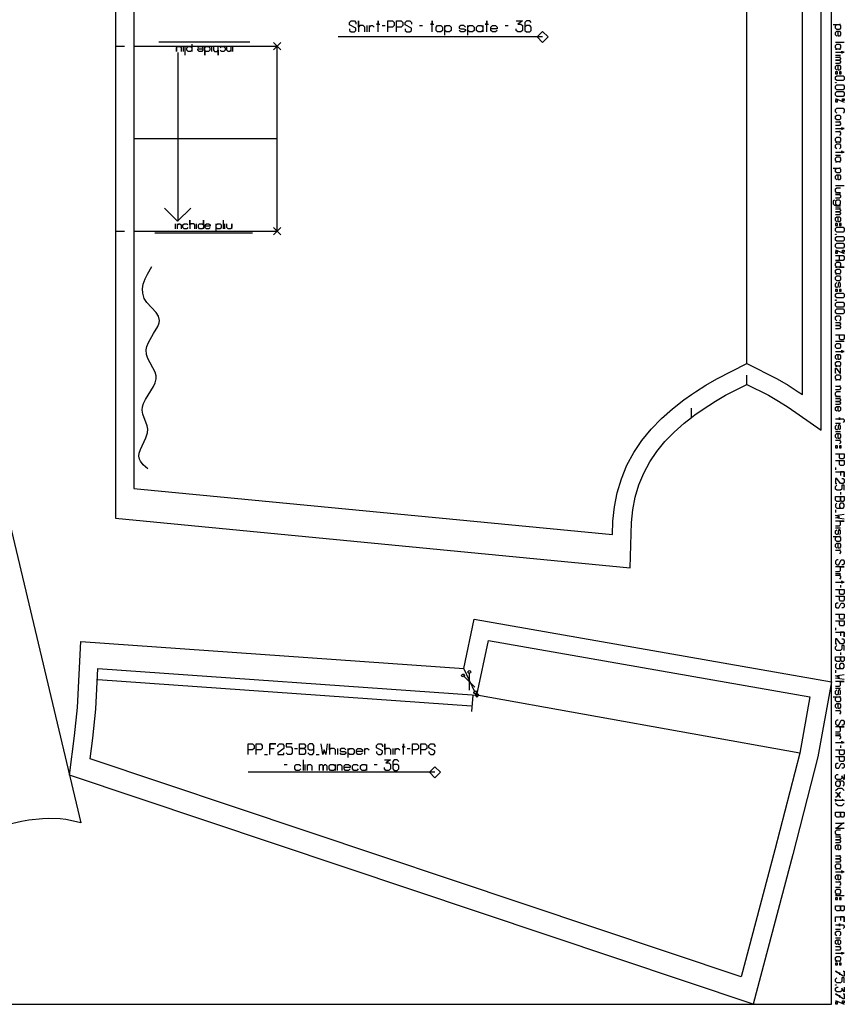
# Model space of a CAD drawing. Extents: x 0 to 2405, y 0 to 1310.
# Tile 7 of 8: x 1960 to 2405, y 0 to 532. Entities that reach past the tile are written whole.
import ezdxf

# ---------------------------------------------------------------- set-up
doc = ezdxf.new("R2010")
doc.units = 0

msp = doc.modelspace()

# ---------------------------------------------------------------- linework, layer by layer
for p, q in [((2147.633, 525.69), (2147.633, 529.118)), ((2155.775, 529.118), (2157.49, 529.118)), ((2175.918, 529.118), (2177.633, 529.118)), ((2222.204, 529.118), (2223.918, 529.118)), ((2011.647, 517.976), (2016.647, 517.976)), ((2084.343, 520.164), (2035.19, 520.164)), ((2405.481, 520.066), (2400.814, 520.066)), ((2045.296, 514.612), (2045.296, 423.412)), ((2400.814, 513.066), (2403.481, 513.066)), ((2400.814, 489.8), (2405.481, 487.8)), ((2400.814, 459.133), (2403.481, 459.133)), ((2405.481, 442.466), (2400.814, 442.466)), ((2400.814, 431.133), (2403.481, 431.133)), ((2011.647, 417.977), (2016.647, 417.977)), ((2032.994, 417.013), (2085.694, 417.013)), ((2400.814, 407.866), (2405.481, 405.866)), ((2405.481, 358.266), (2400.814, 358.266)), ((2352.905, 335.183), (2352.905, 340.183)), ((2322.92, 317.29), (2322.915, 322.291)), ((2400.814, 314.266), (2403.481, 314.266)), ((2400.814, 309.599), (2403.481, 309.599)), ((2400.814, 290.266), (2400.814, 288.933)), ((2403.481, 276.933), (2403.481, 275.599)), ((2400.814, 267.266), (2400.814, 265.933)), ((2400.814, 257.599), (2403.481, 257.599)), ((2400.814, 232.933), (2403.481, 232.933)), ((2403.481, 226.599), (2403.481, 225.266)), ((2400.814, 203.599), (2400.814, 202.266)), ((2403.481, 190.266), (2403.481, 188.933)), ((2400.814, 180.599), (2400.814, 179.266)), ((2400.814, 170.933), (2403.481, 170.933)), ((2400.814, 146.266), (2403.481, 146.266)), ((2403.481, 139.933), (2403.481, 138.599)), ((2092.217, 135.086), (2093.832, 135.086)), ((2108.372, 138.317), (2109.988, 138.317)), ((2120.085, 135.086), (2121.7, 135.086)), ((2131.797, 135.086), (2131.797, 138.317)), ((2161.684, 135.086), (2161.684, 138.317)), ((2169.358, 138.317), (2170.973, 138.317)), ((2102.92, 129.702), (2104.535, 129.702)), ((2113.017, 132.125), (2113.017, 126.471)), ((2114.228, 126.471), (2114.228, 129.702)), ((2151.385, 129.702), (2153.001, 129.702)), ((2400.814, 63.266), (2403.481, 63.266)), ((2405.481, 58.599), (2400.814, 58.599)), ((2400.814, 40.599), (2403.481, 40.599)), ((2400.814, 35.933), (2403.481, 35.933)), ((2400.814, 2), (2405.481, 0))]:
    msp.add_line(p, q)
for points in [[(7, 0), (2398.481, 0), (2398.481, 1310), (7, 1310), (7, 0)], [(2185.775, 525.69), (2184.918, 526.547), (2184.918, 528.261), (2185.775, 529.118), (2187.49, 529.118), (2188.347, 528.261), (2188.347, 526.547), (2187.49, 525.69), (2185.775, 525.69)], [(2207.633, 525.69), (2206.775, 526.547), (2206.775, 528.261), (2207.633, 529.118), (2209.347, 529.118), (2210.204, 528.261), (2210.204, 529.118), (2210.204, 525.69), (2210.204, 526.547), (2209.347, 525.69), (2207.633, 525.69)], [(2400.814, 518.4), (2401.481, 519.066), (2402.814, 519.066), (2403.481, 518.4), (2403.481, 517.066), (2402.814, 516.4), (2403.481, 516.4), (2400.814, 516.4), (2401.481, 516.4), (2400.814, 517.066), (2400.814, 518.4)], [(2400.814, 504.066), (2400.814, 503.066), (2401.814, 503.066), (2401.814, 504.066), (2400.814, 504.066)], [(2400.814, 501.4), (2401.481, 502.066), (2404.814, 502.066), (2405.481, 501.4), (2405.481, 500.066), (2404.814, 499.4), (2401.481, 499.4), (2400.814, 500.066), (2400.814, 501.4)], [(2402.814, 504.066), (2402.814, 503.066), (2403.814, 503.066), (2403.814, 504.066), (2402.814, 504.066)], [(2400.814, 498.4), (2401.147, 498.4), (2401.147, 498.133), (2400.814, 498.133), (2400.814, 498.4)], [(2400.814, 496.466), (2401.481, 497.133), (2404.814, 497.133), (2405.481, 496.466), (2405.481, 495.133), (2404.814, 494.466), (2401.481, 494.466), (2400.814, 495.133), (2400.814, 496.466)], [(2400.814, 492.8), (2401.481, 493.466), (2404.814, 493.466), (2405.481, 492.8), (2405.481, 491.466), (2404.814, 490.8), (2401.481, 490.8), (2400.814, 491.466), (2400.814, 492.8)], [(2401.814, 489), (2400.814, 489), (2400.814, 488), (2401.814, 488), (2401.814, 489)], [(2404.481, 488.599), (2404.481, 489.599), (2405.481, 489.599), (2405.481, 488.599), (2404.481, 488.599)], [(2400.814, 480.133), (2401.481, 480.8), (2402.814, 480.8), (2403.481, 480.133), (2403.481, 478.8), (2402.814, 478.133), (2401.481, 478.133), (2400.814, 478.8), (2400.814, 480.133)], [(2400.814, 468.133), (2401.481, 468.8), (2402.814, 468.8), (2403.481, 468.133), (2403.481, 466.8), (2402.814, 466.133), (2403.481, 466.133), (2400.814, 466.133), (2401.481, 466.133), (2400.814, 466.8), (2400.814, 468.133)], [(2400.814, 457.466), (2401.481, 458.133), (2402.814, 458.133), (2403.481, 457.466), (2403.481, 456.133), (2402.814, 455.466), (2403.481, 455.466), (2400.814, 455.466), (2401.481, 455.466), (2400.814, 456.133), (2400.814, 457.466)], [(2400.814, 422.133), (2400.814, 421.133), (2401.814, 421.133), (2401.814, 422.133), (2400.814, 422.133)], [(2402.814, 422.133), (2402.814, 421.133), (2403.814, 421.133), (2403.814, 422.133), (2402.814, 422.133)], [(2400.814, 419.466), (2401.481, 420.133), (2404.814, 420.133), (2405.481, 419.466), (2405.481, 418.133), (2404.814, 417.466), (2401.481, 417.466), (2400.814, 418.133), (2400.814, 419.466)], [(2400.814, 416.466), (2401.147, 416.466), (2401.147, 416.2), (2400.814, 416.2), (2400.814, 416.466)], [(2400.814, 414.533), (2401.481, 415.2), (2404.814, 415.2), (2405.481, 414.533), (2405.481, 413.2), (2404.814, 412.533), (2401.481, 412.533), (2400.814, 413.2), (2400.814, 414.533)], [(2400.814, 410.866), (2401.481, 411.533), (2404.814, 411.533), (2405.481, 410.866), (2405.481, 409.533), (2404.814, 408.866), (2401.481, 408.866), (2400.814, 409.533), (2400.814, 410.866)], [(2401.814, 407.066), (2400.814, 407.066), (2400.814, 406.066), (2401.814, 406.066), (2401.814, 407.066)], [(2404.481, 406.666), (2404.481, 407.666), (2405.481, 407.666), (2405.481, 406.666), (2404.481, 406.666)], [(2400.814, 400.533), (2401.481, 401.2), (2402.814, 401.2), (2403.481, 400.533), (2403.481, 399.2), (2402.814, 398.533), (2405.481, 398.533), (2400.814, 398.533), (2401.481, 398.533), (2400.814, 399.2), (2400.814, 400.533)], [(2400.814, 396.866), (2401.481, 397.533), (2402.814, 397.533), (2403.481, 396.866), (2403.481, 395.533), (2402.814, 394.866), (2403.481, 394.866), (2400.814, 394.866), (2401.481, 394.866), (2400.814, 395.533), (2400.814, 396.866)], [(2400.814, 393.2), (2401.481, 393.866), (2402.814, 393.866), (2403.481, 393.2), (2403.481, 391.866), (2402.814, 391.2), (2401.481, 391.2), (2400.814, 391.866), (2400.814, 393.2)], [(2400.814, 386.533), (2400.814, 385.533), (2401.814, 385.533), (2401.814, 386.533), (2400.814, 386.533)], [(2400.814, 383.866), (2401.481, 384.533), (2404.814, 384.533), (2405.481, 383.866), (2405.481, 382.533), (2404.814, 381.866), (2401.481, 381.866), (2400.814, 382.533), (2400.814, 383.866)], [(2402.814, 386.533), (2402.814, 385.533), (2403.814, 385.533), (2403.814, 386.533), (2402.814, 386.533)], [(2400.814, 380.866), (2401.147, 380.866), (2401.147, 380.599), (2400.814, 380.599), (2400.814, 380.866)], [(2400.814, 378.933), (2401.481, 379.599), (2404.814, 379.599), (2405.481, 378.933), (2405.481, 377.599), (2404.814, 376.933), (2401.481, 376.933), (2400.814, 377.599), (2400.814, 378.933)], [(2400.814, 375.266), (2401.481, 375.933), (2404.814, 375.933), (2405.481, 375.266), (2405.481, 373.933), (2404.814, 373.266), (2401.481, 373.266), (2400.814, 373.933), (2400.814, 375.266)], [(2400.814, 356.599), (2401.481, 357.266), (2402.814, 357.266), (2403.481, 356.599), (2403.481, 355.266), (2402.814, 354.599), (2401.481, 354.599), (2400.814, 355.266), (2400.814, 356.599)], [(2400.814, 346.933), (2401.481, 347.599), (2402.814, 347.599), (2403.481, 346.933), (2403.481, 345.599), (2402.814, 344.933), (2403.481, 344.933), (2400.814, 344.933), (2401.481, 344.933), (2400.814, 345.599), (2400.814, 346.933)], [(2400.814, 339.599), (2401.481, 340.266), (2402.814, 340.266), (2403.481, 339.599), (2403.481, 338.266), (2402.814, 337.599), (2403.481, 337.599), (2400.814, 337.599), (2401.481, 337.599), (2400.814, 338.266), (2400.814, 339.599)], [(2400.814, 301.933), (2400.814, 300.933), (2401.814, 300.933), (2401.814, 301.933), (2400.814, 301.933)], [(2402.814, 301.933), (2402.814, 300.933), (2403.814, 300.933), (2403.814, 301.933), (2402.814, 301.933)], [(2400.814, 274.599), (2405.481, 274.599), (2405.481, 272.599), (2404.814, 271.933), (2404.147, 271.933), (2403.481, 272.599), (2403.481, 274.599), (2403.481, 272.599), (2402.814, 271.933), (2401.481, 271.933), (2400.814, 272.599), (2400.814, 274.599)], [(1986.87, 123.797), (1989.545, 145.122), (1991.125, 160.382), (1992.965, 196.165), (2199.84, 181.604), (2205.492, 208.288), (2398.481, 174.258), (2391.168, 133.724), (2377.718, 81.01), (2356.191, 0), (1986.87, 123.797)], [(2400.814, 187.933), (2405.481, 187.933), (2405.481, 185.933), (2404.814, 185.266), (2404.147, 185.266), (2403.481, 185.933), (2403.481, 187.933), (2403.481, 185.933), (2402.814, 185.266), (2401.481, 185.266), (2400.814, 185.933), (2400.814, 187.933)], [(2111.199, 135.086), (2111.199, 140.74), (2113.623, 140.74), (2114.43, 139.933), (2114.43, 139.125), (2113.623, 138.317), (2111.199, 138.317), (2113.623, 138.317), (2114.43, 137.509), (2114.43, 135.894), (2113.623, 135.086), (2111.199, 135.086)], [(2127.96, 126.471), (2127.152, 127.278), (2127.152, 128.894), (2127.96, 129.702), (2129.576, 129.702), (2130.384, 128.894), (2130.384, 129.702), (2130.384, 126.471), (2130.384, 127.278), (2129.576, 126.471), (2127.96, 126.471)], [(2144.923, 126.471), (2144.115, 127.278), (2144.115, 128.894), (2144.923, 129.702), (2146.539, 129.702), (2147.346, 128.894), (2147.346, 129.702), (2147.346, 126.471), (2147.346, 127.278), (2146.539, 126.471), (2144.923, 126.471)], [(2400.814, 103.933), (2405.481, 103.933), (2405.481, 101.933), (2404.814, 101.266), (2404.147, 101.266), (2403.481, 101.933), (2403.481, 103.933), (2403.481, 101.933), (2402.814, 101.266), (2401.481, 101.266), (2400.814, 101.933), (2400.814, 103.933)], [(2400.814, 75.266), (2401.481, 75.933), (2402.814, 75.933), (2403.481, 75.266), (2403.481, 73.933), (2402.814, 73.266), (2403.481, 73.266), (2400.814, 73.266), (2401.481, 73.266), (2400.814, 73.933), (2400.814, 75.266)], [(2400.814, 61.599), (2401.481, 62.266), (2402.814, 62.266), (2403.481, 61.599), (2403.481, 60.266), (2402.814, 59.599), (2403.481, 59.599), (2400.814, 59.599), (2401.481, 59.599), (2400.814, 60.266), (2400.814, 61.599)], [(2400.814, 57.599), (2400.814, 56.599), (2401.814, 56.599), (2401.814, 57.599), (2400.814, 57.599)], [(2400.814, 53.266), (2405.481, 53.266), (2405.481, 51.266), (2404.814, 50.599), (2404.147, 50.599), (2403.481, 51.266), (2403.481, 53.266), (2403.481, 51.266), (2402.814, 50.599), (2401.481, 50.599), (2400.814, 51.266), (2400.814, 53.266)], [(2402.814, 57.599), (2402.814, 56.599), (2403.814, 56.599), (2403.814, 57.599), (2402.814, 57.599)], [(2400.814, 25.266), (2401.481, 25.933), (2402.814, 25.933), (2403.481, 25.266), (2403.481, 23.933), (2402.814, 23.266), (2403.481, 23.266), (2400.814, 23.266), (2401.481, 23.266), (2400.814, 23.933), (2400.814, 25.266)], [(2400.814, 22.266), (2400.814, 21.266), (2401.814, 21.266), (2401.814, 22.266), (2400.814, 22.266)], [(2402.814, 22.266), (2402.814, 21.266), (2403.814, 21.266), (2403.814, 22.266), (2402.814, 22.266)], [(2400.814, 10.599), (2401.147, 10.599), (2401.147, 10.333), (2400.814, 10.333), (2400.814, 10.599)], [(2401.814, 1.2), (2400.814, 1.2), (2400.814, 0.2), (2401.814, 0.2), (2401.814, 1.2)], [(2404.481, 0.8), (2404.481, 1.8), (2405.481, 1.8), (2405.481, 0.8), (2404.481, 0.8)]]:
    msp.add_lwpolyline(points, close=True)
for points in [[(2011.647, 727.976), (2011.647, 517.976), (2011.647, 417.977), (2011.646, 262.842), (2289.859, 235.952), (2290.475, 260.516), (2291.213, 267.415), (2292.561, 274.223), (2294.527, 280.866), (2297.104, 287.17), (2300.344, 293.221), (2304.16, 298.903), (2308.52, 304.214), (2313.59, 309.414), (2319.002, 314.224), (2322.92, 317.29), (2324.715, 318.695), (2328.616, 321.414), (2335.85, 326.115), (2341.354, 329.311), (2352.905, 335.183), (2364.446, 329.317), (2369.936, 326.131), (2375.126, 322.854), (2392.906, 310.487), (2392.906, 310.487), (2392.904, 727.976)], [(2138.204, 527.404), (2138.204, 526.547), (2139.061, 525.69), (2140.775, 525.69), (2141.633, 526.547), (2141.633, 527.833), (2138.204, 529.547), (2138.204, 530.833), (2139.061, 531.69), (2140.775, 531.69), (2141.633, 530.833), (2141.633, 529.975)], [(2146.347, 525.69), (2146.347, 528.261), (2145.49, 529.118), (2143.775, 529.118), (2142.918, 528.261), (2142.918, 531.69), (2142.918, 525.69)], [(2148.918, 525.69), (2148.918, 529.118), (2148.918, 528.261), (2149.775, 529.118), (2150.633, 529.118), (2151.49, 528.261)], [(2153.633, 525.69), (2153.633, 531.69), (2153.633, 529.975), (2152.775, 529.975), (2154.49, 529.975)], [(2158.775, 525.69), (2158.775, 531.69), (2161.347, 531.69), (2162.204, 530.833), (2162.204, 529.118), (2161.347, 528.261), (2158.775, 528.261)], [(2163.49, 525.69), (2163.49, 531.69), (2166.061, 531.69), (2166.918, 530.833), (2166.918, 529.118), (2166.061, 528.261), (2163.49, 528.261)], [(2168.204, 527.404), (2168.204, 526.547), (2169.061, 525.69), (2170.775, 525.69), (2171.633, 526.547), (2171.633, 527.833), (2168.204, 529.547), (2168.204, 530.833), (2169.061, 531.69), (2170.775, 531.69), (2171.633, 530.833), (2171.633, 529.975)], [(2182.775, 525.69), (2182.775, 531.69), (2182.775, 529.975), (2181.918, 529.975), (2183.633, 529.975)], [(2189.633, 523.975), (2189.633, 529.118), (2189.633, 528.261), (2190.49, 529.118), (2192.204, 529.118), (2193.061, 528.261), (2193.061, 526.547), (2192.204, 525.69), (2190.49, 525.69), (2189.633, 526.547)], [(2200.775, 528.261), (2199.918, 529.118), (2198.204, 529.118), (2197.347, 528.518), (2197.347, 527.833), (2198.204, 527.404), (2199.918, 527.404), (2200.775, 526.975), (2200.775, 526.29), (2199.918, 525.69), (2198.204, 525.69), (2197.347, 526.547)], [(2202.061, 523.975), (2202.061, 529.118), (2202.061, 528.261), (2202.918, 529.118), (2204.633, 529.118), (2205.49, 528.261), (2205.49, 526.547), (2204.633, 525.69), (2202.918, 525.69), (2202.061, 526.547)], [(2212.347, 525.69), (2212.347, 531.69), (2212.347, 529.975), (2211.49, 529.975), (2213.204, 529.975)], [(2217.918, 526.547), (2217.061, 525.69), (2215.347, 525.69), (2214.49, 526.547), (2214.49, 528.261), (2215.347, 529.118), (2217.061, 529.118), (2217.918, 528.261), (2217.918, 527.404), (2214.49, 527.404)], [(2228.204, 531.69), (2231.633, 531.69), (2229.061, 529.975), (2230.775, 529.975), (2231.633, 529.118), (2231.633, 526.547), (2230.775, 525.69), (2229.061, 525.69), (2228.204, 526.547), (2228.204, 527.404)], [(2236.347, 530.833), (2235.49, 531.69), (2233.775, 531.69), (2232.918, 530.833), (2232.918, 526.547), (2233.775, 525.69), (2235.49, 525.69), (2236.347, 526.547), (2236.347, 528.261), (2235.49, 529.118), (2233.775, 529.118), (2232.918, 528.261)], [(2399.481, 529.733), (2403.481, 529.733), (2402.814, 529.733), (2403.481, 529.066), (2403.481, 527.733), (2402.814, 527.066), (2401.481, 527.066), (2400.814, 527.733), (2400.814, 529.066), (2401.481, 529.733)], [(2401.481, 523.4), (2400.814, 524.066), (2400.814, 525.4), (2401.481, 526.066), (2402.814, 526.066), (2403.481, 525.4), (2403.481, 524.066), (2402.814, 523.4), (2402.147, 523.4), (2402.147, 526.066)], [(2400.814, 514.733), (2405.481, 514.733), (2404.147, 514.733), (2404.147, 515.4), (2404.147, 514.066)], [(2400.814, 512.066), (2403.481, 512.066), (2402.814, 512.066), (2403.481, 511.4), (2403.481, 511.066), (2402.814, 510.4), (2400.814, 510.4), (2402.814, 510.4), (2403.481, 509.733), (2403.481, 509.4), (2402.814, 508.733), (2400.814, 508.733)], [(2401.481, 505.066), (2400.814, 505.733), (2400.814, 507.066), (2401.481, 507.733), (2402.814, 507.733), (2403.481, 507.066), (2403.481, 505.733), (2402.814, 505.066), (2402.147, 505.066), (2402.147, 507.733)], [(2401.481, 481.8), (2400.814, 482.466), (2400.814, 483.8), (2401.481, 484.466), (2404.814, 484.466), (2405.481, 483.8), (2405.481, 482.466), (2404.814, 481.8)], [(2400.814, 477.133), (2403.481, 477.133), (2402.814, 477.133), (2403.481, 476.466), (2403.481, 475.8), (2402.814, 475.133), (2400.814, 475.133)], [(2400.814, 473.466), (2405.481, 473.466), (2404.147, 473.466), (2404.147, 474.133), (2404.147, 472.8)], [(2400.814, 471.8), (2403.481, 471.8), (2402.814, 471.8), (2403.481, 471.133), (2403.481, 470.466), (2402.814, 469.8)], [(2401.481, 462.466), (2400.814, 463.133), (2400.814, 464.466), (2401.481, 465.133), (2402.814, 465.133), (2403.481, 464.466), (2403.481, 463.133), (2402.814, 462.466)], [(2400.814, 460.8), (2405.481, 460.8), (2404.147, 460.8), (2404.147, 461.466), (2404.147, 460.133)], [(2399.481, 452.133), (2403.481, 452.133), (2402.814, 452.133), (2403.481, 451.466), (2403.481, 450.133), (2402.814, 449.466), (2401.481, 449.466), (2400.814, 450.133), (2400.814, 451.466), (2401.481, 452.133)], [(2401.481, 445.8), (2400.814, 446.466), (2400.814, 447.8), (2401.481, 448.466), (2402.814, 448.466), (2403.481, 447.8), (2403.481, 446.466), (2402.814, 445.8), (2402.147, 445.8), (2402.147, 448.466)], [(1912.007, 438.815), (1992.984, 98.073), (1990.626, 98.739), (1984.877, 99.872), (1981.872, 100.215), (1975.549, 100.442), (1972.184, 100.316), (1964.939, 99.545), (1960.995, 98.875), (1947.477, 95.777)], [(2400.814, 438.8), (2403.481, 438.8), (2401.481, 438.8), (2400.814, 439.466), (2400.814, 440.8), (2401.481, 441.466), (2403.481, 441.466)], [(2400.814, 437.8), (2403.481, 437.8), (2402.814, 437.8), (2403.481, 437.133), (2403.481, 436.466), (2402.814, 435.8), (2400.814, 435.8)], [(2400.147, 434.8), (2399.481, 434.133), (2399.481, 432.8), (2400.147, 432.133), (2403.481, 432.133), (2402.814, 432.133), (2403.481, 432.8), (2403.481, 434.133), (2402.814, 434.8), (2401.481, 434.8), (2400.814, 434.133), (2400.814, 432.8), (2401.481, 432.133)], [(2052.367, 430.483), (2045.295, 423.412), (2038.224, 430.483)], [(2400.814, 430.133), (2403.481, 430.133), (2402.814, 430.133), (2403.481, 429.466), (2403.481, 429.133), (2402.814, 428.466), (2400.814, 428.466), (2402.814, 428.466), (2403.481, 427.8), (2403.481, 427.466), (2402.814, 426.8), (2400.814, 426.8)], [(2401.481, 423.133), (2400.814, 423.8), (2400.814, 425.133), (2401.481, 425.8), (2402.814, 425.8), (2403.481, 425.133), (2403.481, 423.8), (2402.814, 423.133), (2402.147, 423.133), (2402.147, 425.8)], [(2400.814, 404.866), (2404.814, 404.866), (2405.481, 404.2), (2405.481, 402.866), (2404.814, 402.2), (2400.814, 402.2), (2402.814, 402.2), (2402.814, 404.866)], [(2402.814, 387.533), (2403.481, 388.2), (2403.481, 389.533), (2403.014, 390.2), (2402.481, 390.2), (2402.147, 389.533), (2402.147, 388.2), (2401.814, 387.533), (2401.281, 387.533), (2400.814, 388.2), (2400.814, 389.533), (2401.481, 390.2)], [(2401.481, 369.599), (2400.814, 370.266), (2400.814, 371.599), (2401.481, 372.266), (2402.814, 372.266), (2403.481, 371.599), (2403.481, 370.266), (2402.814, 369.599)], [(2400.814, 368.599), (2403.481, 368.599), (2402.814, 368.599), (2403.481, 367.933), (2403.481, 367.599), (2402.814, 366.933), (2400.814, 366.933), (2402.814, 366.933), (2403.481, 366.266), (2403.481, 365.933), (2402.814, 365.266), (2400.814, 365.266)], [(2400.814, 361.933), (2405.481, 361.933), (2405.481, 359.933), (2404.814, 359.266), (2403.481, 359.266), (2402.814, 359.933), (2402.814, 361.933)], [(2400.814, 352.933), (2405.481, 352.933), (2404.147, 352.933), (2404.147, 353.599), (2404.147, 352.266)], [(2401.481, 348.599), (2400.814, 349.266), (2400.814, 350.599), (2401.481, 351.266), (2402.814, 351.266), (2403.481, 350.599), (2403.481, 349.266), (2402.814, 348.599), (2402.147, 348.599), (2402.147, 351.266)], [(2401.147, 341.266), (2400.814, 341.266), (2400.814, 343.933), (2401.147, 343.933), (2403.147, 341.266), (2403.481, 341.266), (2403.481, 343.933), (2403.147, 343.933)], [(2400.814, 334.266), (2403.481, 334.266), (2402.814, 334.266), (2403.481, 333.599), (2403.481, 332.933), (2402.814, 332.266), (2400.814, 332.266)], [(2400.814, 328.599), (2403.481, 328.599), (2401.481, 328.599), (2400.814, 329.266), (2400.814, 330.599), (2401.481, 331.266), (2403.481, 331.266)], [(2400.814, 327.599), (2403.481, 327.599), (2402.814, 327.599), (2403.481, 326.933), (2403.481, 326.599), (2402.814, 325.933), (2400.814, 325.933), (2402.814, 325.933), (2403.481, 325.266), (2403.481, 324.933), (2402.814, 324.266), (2400.814, 324.266)], [(2401.481, 320.599), (2400.814, 321.266), (2400.814, 322.599), (2401.481, 323.266), (2402.814, 323.266), (2403.481, 322.599), (2403.481, 321.266), (2402.814, 320.599), (2402.147, 320.599), (2402.147, 323.266)], [(2400.814, 316.599), (2402.814, 316.599), (2402.814, 315.933), (2402.814, 317.266), (2402.814, 316.599), (2404.814, 316.599), (2405.481, 315.933), (2405.481, 315.266), (2404.814, 314.599)], [(2402.814, 310.599), (2403.481, 311.266), (2403.481, 312.599), (2403.014, 313.266), (2402.481, 313.266), (2402.147, 312.599), (2402.147, 311.266), (2401.814, 310.599), (2401.281, 310.599), (2400.814, 311.266), (2400.814, 312.599), (2401.481, 313.266)], [(2401.481, 305.933), (2400.814, 306.599), (2400.814, 307.933), (2401.481, 308.599), (2402.814, 308.599), (2403.481, 307.933), (2403.481, 306.599), (2402.814, 305.933), (2402.147, 305.933), (2402.147, 308.599)], [(2400.814, 304.933), (2403.481, 304.933), (2402.814, 304.933), (2403.481, 304.266), (2403.481, 303.599), (2402.814, 302.933)], [(2400.814, 297.599), (2405.481, 297.599), (2405.481, 295.599), (2404.814, 294.933), (2403.481, 294.933), (2402.814, 295.599), (2402.814, 297.599)], [(2400.814, 293.933), (2405.481, 293.933), (2405.481, 291.933), (2404.814, 291.266), (2403.481, 291.266), (2402.814, 291.933), (2402.814, 293.933)], [(2400.814, 287.933), (2405.481, 287.933), (2405.481, 285.266), (2405.481, 287.933), (2403.481, 287.933), (2403.481, 285.933)], [(2404.147, 284.266), (2404.814, 284.266), (2405.481, 283.599), (2405.481, 282.266), (2404.814, 281.599), (2403.481, 281.599), (2401.481, 284.266), (2400.814, 284.266), (2400.814, 281.599), (2401.481, 281.599)], [(2405.481, 277.933), (2405.481, 280.599), (2404.147, 280.599), (2404.147, 278.599), (2403.481, 277.933), (2401.481, 277.933), (2400.814, 278.599), (2400.814, 279.933), (2401.481, 280.599)], [(2401.481, 270.933), (2400.814, 270.266), (2400.814, 268.933), (2401.481, 268.266), (2404.814, 268.266), (2405.481, 268.933), (2405.481, 270.266), (2404.814, 270.933), (2403.481, 270.933), (2402.814, 270.266), (2402.814, 268.933), (2403.481, 268.266)], [(2405.481, 262.266), (2400.814, 262.933), (2402.814, 263.599), (2400.814, 264.266), (2405.481, 264.933)], [(2400.814, 258.599), (2402.814, 258.599), (2403.481, 259.266), (2403.481, 260.599), (2402.814, 261.266), (2405.481, 261.266), (2400.814, 261.266)], [(2402.814, 253.933), (2403.481, 254.599), (2403.481, 255.933), (2403.014, 256.599), (2402.481, 256.599), (2402.147, 255.933), (2402.147, 254.599), (2401.814, 253.933), (2401.281, 253.933), (2400.814, 254.599), (2400.814, 255.933), (2401.481, 256.599)], [(2399.481, 252.933), (2403.481, 252.933), (2402.814, 252.933), (2403.481, 252.266), (2403.481, 250.933), (2402.814, 250.266), (2401.481, 250.266), (2400.814, 250.933), (2400.814, 252.266), (2401.481, 252.933)], [(2401.481, 246.599), (2400.814, 247.266), (2400.814, 248.599), (2401.481, 249.266), (2402.814, 249.266), (2403.481, 248.599), (2403.481, 247.266), (2402.814, 246.599), (2402.147, 246.599), (2402.147, 249.266)], [(2400.814, 245.599), (2403.481, 245.599), (2402.814, 245.599), (2403.481, 244.933), (2403.481, 244.266), (2402.814, 243.599)], [(2402.147, 240.266), (2401.481, 240.266), (2400.814, 239.599), (2400.814, 238.266), (2401.481, 237.599), (2402.481, 237.599), (2403.814, 240.266), (2404.814, 240.266), (2405.481, 239.599), (2405.481, 238.266), (2404.814, 237.599), (2404.147, 237.599)], [(2400.814, 233.933), (2402.814, 233.933), (2403.481, 234.599), (2403.481, 235.933), (2402.814, 236.599), (2405.481, 236.599), (2400.814, 236.599)], [(2400.814, 231.933), (2403.481, 231.933), (2402.814, 231.933), (2403.481, 231.266), (2403.481, 230.599), (2402.814, 229.933)], [(2400.814, 228.266), (2405.481, 228.266), (2404.147, 228.266), (2404.147, 228.933), (2404.147, 227.599)], [(2400.814, 224.266), (2405.481, 224.266), (2405.481, 222.266), (2404.814, 221.599), (2403.481, 221.599), (2402.814, 222.266), (2402.814, 224.266)], [(2400.814, 220.599), (2405.481, 220.599), (2405.481, 218.599), (2404.814, 217.933), (2403.481, 217.933), (2402.814, 218.599), (2402.814, 220.599)], [(2402.147, 216.933), (2401.481, 216.933), (2400.814, 216.266), (2400.814, 214.933), (2401.481, 214.266), (2402.481, 214.266), (2403.814, 216.933), (2404.814, 216.933), (2405.481, 216.266), (2405.481, 214.933), (2404.814, 214.266), (2404.147, 214.266)], [(2400.814, 210.933), (2405.481, 210.933), (2405.481, 208.933), (2404.814, 208.266), (2403.481, 208.266), (2402.814, 208.933), (2402.814, 210.933)], [(2400.814, 207.266), (2405.481, 207.266), (2405.481, 205.266), (2404.814, 204.599), (2403.481, 204.599), (2402.814, 205.266), (2402.814, 207.266)], [(2400.814, 201.266), (2405.481, 201.266), (2405.481, 198.599), (2405.481, 201.266), (2403.481, 201.266), (2403.481, 199.266)], [(2404.147, 197.599), (2404.814, 197.599), (2405.481, 196.933), (2405.481, 195.599), (2404.814, 194.933), (2403.481, 194.933), (2401.481, 197.599), (2400.814, 197.599), (2400.814, 194.933), (2401.481, 194.933)], [(2405.481, 191.266), (2405.481, 193.933), (2404.147, 193.933), (2404.147, 191.933), (2403.481, 191.266), (2401.481, 191.266), (2400.814, 191.933), (2400.814, 193.266), (2401.481, 193.933)], [(2401.481, 184.266), (2400.814, 183.599), (2400.814, 182.266), (2401.481, 181.599), (2404.814, 181.599), (2405.481, 182.266), (2405.481, 183.599), (2404.814, 184.266), (2403.481, 184.266), (2402.814, 183.599), (2402.814, 182.266), (2403.481, 181.599)], [(2405.481, 175.599), (2400.814, 176.266), (2402.814, 176.933), (2400.814, 177.599), (2405.481, 178.266)], [(2400.814, 171.933), (2402.814, 171.933), (2403.481, 172.599), (2403.481, 173.933), (2402.814, 174.599), (2405.481, 174.599), (2400.814, 174.599)], [(2399.481, 166.266), (2403.481, 166.266), (2402.814, 166.266), (2403.481, 165.599), (2403.481, 164.266), (2402.814, 163.599), (2401.481, 163.599), (2400.814, 164.266), (2400.814, 165.599), (2401.481, 166.266)], [(2402.814, 167.266), (2403.481, 167.933), (2403.481, 169.266), (2403.014, 169.933), (2402.481, 169.933), (2402.147, 169.266), (2402.147, 167.933), (2401.814, 167.266), (2401.281, 167.266), (2400.814, 167.933), (2400.814, 169.266), (2401.481, 169.933)], [(2401.481, 159.933), (2400.814, 160.599), (2400.814, 161.933), (2401.481, 162.599), (2402.814, 162.599), (2403.481, 161.933), (2403.481, 160.599), (2402.814, 159.933), (2402.147, 159.933), (2402.147, 162.599)], [(2400.814, 158.933), (2403.481, 158.933), (2402.814, 158.933), (2403.481, 158.266), (2403.481, 157.599), (2402.814, 156.933)], [(2402.147, 153.599), (2401.481, 153.599), (2400.814, 152.933), (2400.814, 151.599), (2401.481, 150.933), (2402.481, 150.933), (2403.814, 153.599), (2404.814, 153.599), (2405.481, 152.933), (2405.481, 151.599), (2404.814, 150.933), (2404.147, 150.933)], [(2400.814, 147.266), (2402.814, 147.266), (2403.481, 147.933), (2403.481, 149.266), (2402.814, 149.933), (2405.481, 149.933), (2400.814, 149.933)], [(2400.814, 145.266), (2403.481, 145.266), (2402.814, 145.266), (2403.481, 144.599), (2403.481, 143.933), (2402.814, 143.266)], [(2083.331, 135.086), (2083.331, 140.74), (2085.755, 140.74), (2086.563, 139.933), (2086.563, 138.317), (2085.755, 137.509), (2083.331, 137.509)], [(2087.774, 135.086), (2087.774, 140.74), (2090.197, 140.74), (2091.005, 139.933), (2091.005, 138.317), (2090.197, 137.509), (2087.774, 137.509)], [(2095.044, 135.086), (2095.044, 140.74), (2098.275, 140.74), (2095.044, 140.74), (2095.044, 138.317), (2097.467, 138.317)], [(2099.487, 139.125), (2099.487, 139.933), (2100.294, 140.74), (2101.91, 140.74), (2102.718, 139.933), (2102.718, 138.317), (2099.487, 135.894), (2099.487, 135.086), (2102.718, 135.086), (2102.718, 135.894)], [(2107.16, 140.74), (2103.929, 140.74), (2103.929, 139.125), (2106.353, 139.125), (2107.16, 138.317), (2107.16, 135.894), (2106.353, 135.086), (2104.737, 135.086), (2103.929, 135.894)], [(2115.642, 135.894), (2116.45, 135.086), (2118.065, 135.086), (2118.873, 135.894), (2118.873, 139.933), (2118.065, 140.74), (2116.45, 140.74), (2115.642, 139.933), (2115.642, 138.317), (2116.45, 137.509), (2118.065, 137.509), (2118.873, 138.317)], [(2126.143, 140.74), (2125.335, 135.086), (2124.527, 137.509), (2123.719, 135.086), (2122.912, 140.74)], [(2130.585, 135.086), (2130.585, 137.509), (2129.778, 138.317), (2128.162, 138.317), (2127.354, 137.509), (2127.354, 140.74), (2127.354, 135.086)], [(2152.799, 136.702), (2152.799, 135.894), (2153.607, 135.086), (2155.222, 135.086), (2156.03, 135.894), (2156.03, 137.105), (2152.799, 138.721), (2152.799, 139.933), (2153.607, 140.74), (2155.222, 140.74), (2156.03, 139.933), (2156.03, 139.125)], [(2160.473, 135.086), (2160.473, 137.509), (2159.665, 138.317), (2158.049, 138.317), (2157.242, 137.509), (2157.242, 140.74), (2157.242, 135.086)], [(2167.339, 135.086), (2167.339, 140.74), (2167.339, 139.125), (2166.531, 139.125), (2168.146, 139.125)], [(2172.185, 135.086), (2172.185, 140.74), (2174.608, 140.74), (2175.416, 139.933), (2175.416, 138.317), (2174.608, 137.509), (2172.185, 137.509)], [(2176.628, 135.086), (2176.628, 140.74), (2179.051, 140.74), (2179.859, 139.933), (2179.859, 138.317), (2179.051, 137.509), (2176.628, 137.509)], [(2181.07, 136.702), (2181.07, 135.894), (2181.878, 135.086), (2183.494, 135.086), (2184.302, 135.894), (2184.302, 137.105), (2181.07, 138.721), (2181.07, 139.933), (2181.878, 140.74), (2183.494, 140.74), (2184.302, 139.933), (2184.302, 139.125)], [(2400.814, 141.599), (2405.481, 141.599), (2404.147, 141.599), (2404.147, 142.266), (2404.147, 140.933)], [(2136.24, 137.509), (2135.432, 138.317), (2133.817, 138.317), (2133.009, 137.752), (2133.009, 137.105), (2133.817, 136.702), (2135.432, 136.702), (2136.24, 136.298), (2136.24, 135.651), (2135.432, 135.086), (2133.817, 135.086), (2133.009, 135.894)], [(2137.451, 133.471), (2137.451, 138.317), (2137.451, 137.509), (2138.259, 138.317), (2139.875, 138.317), (2140.682, 137.509), (2140.682, 135.894), (2139.875, 135.086), (2138.259, 135.086), (2137.451, 135.894)], [(2145.125, 135.894), (2144.317, 135.086), (2142.702, 135.086), (2141.894, 135.894), (2141.894, 137.509), (2142.702, 138.317), (2144.317, 138.317), (2145.125, 137.509), (2145.125, 136.702), (2141.894, 136.702)], [(2146.337, 135.086), (2146.337, 138.317), (2146.337, 137.509), (2147.145, 138.317), (2147.952, 138.317), (2148.76, 137.509)], [(2162.896, 135.086), (2162.896, 138.317), (2162.896, 137.509), (2163.704, 138.317), (2164.511, 138.317), (2165.319, 137.509)], [(2400.814, 137.599), (2405.481, 137.599), (2405.481, 135.599), (2404.814, 134.933), (2403.481, 134.933), (2402.814, 135.599), (2402.814, 137.599)], [(2400.814, 133.933), (2405.481, 133.933), (2405.481, 131.933), (2404.814, 131.266), (2403.481, 131.266), (2402.814, 131.933), (2402.814, 133.933)], [(2111.805, 127.278), (2110.997, 126.471), (2109.382, 126.471), (2108.574, 127.278), (2108.574, 128.894), (2109.382, 129.702), (2110.997, 129.702), (2111.805, 128.894)], [(2115.44, 126.471), (2115.44, 129.702), (2115.44, 128.894), (2116.248, 129.702), (2117.055, 129.702), (2117.863, 128.894), (2117.863, 126.471)], [(2121.902, 126.471), (2121.902, 129.702), (2121.902, 128.894), (2122.71, 129.702), (2123.114, 129.702), (2123.921, 128.894), (2123.921, 126.471), (2123.921, 128.894), (2124.729, 129.702), (2125.133, 129.702), (2125.941, 128.894), (2125.941, 126.471)], [(2131.595, 126.471), (2131.595, 129.702), (2131.595, 128.894), (2132.403, 129.702), (2133.211, 129.702), (2134.018, 128.894), (2134.018, 126.471)], [(2138.461, 127.278), (2137.653, 126.471), (2136.038, 126.471), (2135.23, 127.278), (2135.23, 128.894), (2136.038, 129.702), (2137.653, 129.702), (2138.461, 128.894), (2138.461, 128.086), (2135.23, 128.086)], [(2142.904, 127.278), (2142.096, 126.471), (2140.481, 126.471), (2139.673, 127.278), (2139.673, 128.894), (2140.481, 129.702), (2142.096, 129.702), (2142.904, 128.894)], [(2157.04, 132.125), (2160.271, 132.125), (2157.847, 130.509), (2159.463, 130.509), (2160.271, 129.702), (2160.271, 127.278), (2159.463, 126.471), (2157.847, 126.471), (2157.04, 127.278), (2157.04, 128.086)], [(2164.713, 131.317), (2163.906, 132.125), (2162.29, 132.125), (2161.482, 131.317), (2161.482, 127.278), (2162.29, 126.471), (2163.906, 126.471), (2164.713, 127.278), (2164.713, 128.894), (2163.906, 129.702), (2162.29, 129.702), (2161.482, 128.894)], [(2402.147, 130.266), (2401.481, 130.266), (2400.814, 129.599), (2400.814, 128.266), (2401.481, 127.599), (2402.481, 127.599), (2403.814, 130.266), (2404.814, 130.266), (2405.481, 129.599), (2405.481, 128.266), (2404.814, 127.599), (2404.147, 127.599)], [(2405.481, 124.266), (2405.481, 121.599), (2404.147, 123.599), (2404.147, 122.266), (2403.481, 121.599), (2401.481, 121.599), (2400.814, 122.266), (2400.814, 123.599), (2401.481, 124.266), (2402.147, 124.266)], [(2404.814, 117.933), (2405.481, 118.599), (2405.481, 119.933), (2404.814, 120.599), (2401.481, 120.599), (2400.814, 119.933), (2400.814, 118.599), (2401.481, 117.933), (2402.814, 117.933), (2403.481, 118.599), (2403.481, 119.933), (2402.814, 120.599)], [(2400.814, 115.599), (2402.147, 116.933), (2404.147, 116.933), (2405.481, 115.599)], [(2400.814, 114.599), (2401.014, 114.599), (2403.281, 111.933), (2403.481, 111.933), (2403.281, 111.933), (2402.147, 113.266), (2403.281, 114.599), (2403.481, 114.599), (2403.281, 114.599), (2401.014, 111.933), (2400.814, 111.933)], [(2404.147, 110.933), (2405.481, 110.266), (2400.814, 110.266), (2400.814, 110.933), (2400.814, 109.599)], [(2405.481, 108.599), (2404.147, 107.266), (2402.147, 107.266), (2400.814, 108.599)], [(2400.814, 97.933), (2405.481, 97.933), (2404.814, 97.933), (2401.481, 95.266), (2400.814, 95.266), (2405.481, 95.266)], [(2400.814, 91.599), (2403.481, 91.599), (2401.481, 91.599), (2400.814, 92.266), (2400.814, 93.599), (2401.481, 94.266), (2403.481, 94.266)], [(2400.814, 90.599), (2403.481, 90.599), (2402.814, 90.599), (2403.481, 89.933), (2403.481, 89.599), (2402.814, 88.933), (2400.814, 88.933), (2402.814, 88.933), (2403.481, 88.266), (2403.481, 87.933), (2402.814, 87.266), (2400.814, 87.266)], [(2401.481, 83.599), (2400.814, 84.266), (2400.814, 85.599), (2401.481, 86.266), (2402.814, 86.266), (2403.481, 85.599), (2403.481, 84.266), (2402.814, 83.599), (2402.147, 83.599), (2402.147, 86.266)], [(2400.814, 80.266), (2403.481, 80.266), (2402.814, 80.266), (2403.481, 79.599), (2403.481, 79.266), (2402.814, 78.599), (2400.814, 78.599), (2402.814, 78.599), (2403.481, 77.933), (2403.481, 77.599), (2402.814, 76.933), (2400.814, 76.933)], [(2400.814, 71.599), (2405.481, 71.599), (2404.147, 71.599), (2404.147, 72.266), (2404.147, 70.933)], [(2401.481, 67.266), (2400.814, 67.933), (2400.814, 69.266), (2401.481, 69.933), (2402.814, 69.933), (2403.481, 69.266), (2403.481, 67.933), (2402.814, 67.266), (2402.147, 67.266), (2402.147, 69.933)], [(2400.814, 66.266), (2403.481, 66.266), (2402.814, 66.266), (2403.481, 65.599), (2403.481, 64.933), (2402.814, 64.266)], [(2400.814, 44.599), (2400.814, 47.266), (2405.481, 47.266), (2405.481, 44.599), (2405.481, 47.266), (2403.481, 47.266), (2403.481, 45.266)], [(2400.814, 42.933), (2402.814, 42.933), (2402.814, 42.266), (2402.814, 43.599), (2402.814, 42.933), (2404.814, 42.933), (2405.481, 42.266), (2405.481, 41.599), (2404.814, 40.933)], [(2401.481, 36.933), (2400.814, 37.599), (2400.814, 38.933), (2401.481, 39.599), (2402.814, 39.599), (2403.481, 38.933), (2403.481, 37.599), (2402.814, 36.933)], [(2401.481, 32.266), (2400.814, 32.933), (2400.814, 34.266), (2401.481, 34.933), (2402.814, 34.933), (2403.481, 34.266), (2403.481, 32.933), (2402.814, 32.266), (2402.147, 32.266), (2402.147, 34.933)], [(2400.814, 31.266), (2403.481, 31.266), (2402.814, 31.266), (2403.481, 30.599), (2403.481, 29.933), (2402.814, 29.266), (2400.814, 29.266)], [(2400.814, 27.599), (2405.481, 27.599), (2404.147, 27.599), (2404.147, 28.266), (2404.147, 26.933)], [(2404.814, 17.933), (2405.481, 17.933), (2405.481, 15.266), (2404.814, 15.266), (2400.814, 17.933), (2402.814, 16.599), (2402.814, 17.266), (2402.814, 15.933)], [(2405.481, 11.599), (2405.481, 14.266), (2404.147, 14.266), (2404.147, 12.266), (2403.481, 11.599), (2401.481, 11.599), (2400.814, 12.266), (2400.814, 13.599), (2401.481, 14.266)], [(2405.481, 9.333), (2405.481, 6.666), (2404.147, 8.666), (2404.147, 7.333), (2403.481, 6.666), (2401.481, 6.666), (2400.814, 7.333), (2400.814, 8.666), (2401.481, 9.333), (2402.147, 9.333)], [(2404.814, 5.666), (2405.481, 5.666), (2405.481, 3), (2404.814, 3), (2400.814, 5.666), (2402.814, 4.333), (2402.814, 5), (2402.814, 3.666)]]:
    msp.add_lwpolyline(points)
at = {"layer": '1'}
for p, q in [((2352.904, 346.401), (2352.905, 727.977)), ((2242.486, 522.976), (2132.066, 522.976)), ((2021.647, 517.977), (2099.023, 517.977)), ((2048.266, 517.83), (2048.266, 515.163)), ((2049.266, 513.163), (2049.266, 517.83)), ((2063.599, 517.83), (2063.599, 515.163)), ((2074.933, 517.83), (2074.933, 515.163)), ((2097.023, 515.977), (2101.023, 519.977)), ((2097.023, 519.977), (2101.023, 515.977)), ((2099.023, 467.977), (2022.213, 467.977)), ((2044.177, 419.346), (2044.177, 422.012)), ((2055.51, 419.346), (2055.51, 422.012)), ((2069.844, 424.012), (2069.844, 419.346)), ((2070.844, 419.346), (2070.844, 422.012)), ((2021.647, 417.977), (2099.023, 417.977)), ((2097.023, 415.977), (2101.023, 419.977)), ((2097.023, 419.977), (2101.023, 415.977)), ((2206.122, 168.655), (2199.828, 181.568)), ((2205.816, 171.542), (2199.469, 177.784)), ((2202.887, 169.783), (2203.017, 179.326)), ((2204.142, 161.25), (2002.225, 175.478)), ((2204.266, 158.218), (2204.969, 167.19)), ((2381.391, 135.844), (2206.984, 167.066)), ((2184.302, 125.471), (2083.332, 125.471))]:
    msp.add_line(p, q, dxfattribs=at)
for points in [[(2021.647, 727.977), (2021.647, 517.977), (2021.647, 417.977), (2021.647, 278.955), (2280.308, 253.956), (2280.489, 261.185), (2281.318, 268.927), (2282.84, 276.616), (2285.08, 284.184), (2288.044, 291.434), (2291.76, 298.374), (2296.123, 304.872), (2301.062, 310.89), (2306.682, 316.653), (2312.59, 321.904), (2318.77, 326.74), (2322.906, 329.624), (2325.161, 331.192), (2330.671, 334.672), (2336.582, 338.103), (2352.904, 346.401), (2369.224, 338.107), (2375.134, 334.677), (2380.643, 331.198), (2382.906, 329.624), (2382.906, 329.624), (2382.904, 727.977)], [(2044.599, 517.83), (2044.599, 515.163), (2044.599, 517.163), (2045.266, 517.83), (2046.599, 517.83), (2047.266, 517.163), (2047.266, 515.163)], [(2052.933, 519.163), (2052.933, 515.163), (2052.933, 515.83), (2052.266, 515.163), (2050.933, 515.163), (2050.266, 515.83), (2050.266, 517.163), (2050.933, 517.83), (2052.266, 517.83), (2052.933, 517.163)], [(2056.266, 517.163), (2056.933, 517.83), (2058.266, 517.83), (2058.933, 517.163), (2058.933, 515.83), (2058.266, 515.163), (2056.933, 515.163), (2056.266, 515.83), (2056.266, 516.497), (2058.933, 516.497)], [(2064.599, 517.83), (2064.599, 515.83), (2065.266, 515.163), (2066.599, 515.163), (2067.266, 515.83), (2067.266, 513.163), (2067.266, 517.83)], [(2068.266, 517.163), (2068.933, 517.83), (2070.266, 517.83), (2070.933, 517.163), (2070.933, 515.83), (2070.266, 515.163), (2068.933, 515.163), (2068.266, 515.83)], [(2073.933, 517.83), (2073.933, 515.163), (2073.933, 515.83), (2073.266, 515.163), (2072.599, 515.163), (2071.933, 515.83), (2071.933, 517.83)], [(2099.023, 417.977), (2099.023, 467.977), (2099.023, 517.977)], [(2045.177, 419.346), (2045.177, 422.012), (2045.177, 421.346), (2045.844, 422.012), (2046.51, 422.012), (2047.177, 421.346), (2047.177, 419.346)], [(2050.844, 420.012), (2050.177, 419.346), (2048.844, 419.346), (2048.177, 420.012), (2048.177, 421.346), (2048.844, 422.012), (2050.177, 422.012), (2050.844, 421.346)], [(2054.51, 419.346), (2054.51, 421.346), (2053.844, 422.012), (2052.51, 422.012), (2051.844, 421.346), (2051.844, 424.012), (2051.844, 419.346)], [(2062.844, 420.012), (2062.177, 419.346), (2060.844, 419.346), (2060.177, 420.012), (2060.177, 421.346), (2060.844, 422.012), (2062.177, 422.012), (2062.844, 421.346), (2062.844, 420.679), (2060.177, 420.679)], [(2066.177, 418.012), (2066.177, 422.012), (2066.177, 421.346), (2066.844, 422.012), (2068.177, 422.012), (2068.844, 421.346), (2068.844, 420.012), (2068.177, 419.346), (2066.844, 419.346), (2066.177, 420.012)], [(2074.51, 419.346), (2074.51, 422.012), (2074.51, 420.012), (2073.844, 419.346), (2072.51, 419.346), (2071.844, 420.012), (2071.844, 422.012)], [(2029.145, 289.47), (2026.683, 291.612), (2025.162, 293.561), (2024.619, 294.751), (2024.37, 296.338), (2024.558, 297.978), (2025.211, 300.003), (2028.165, 306.265), (2029.008, 308.936), (2029.139, 311.002), (2028.824, 312.807), (2026.474, 319.146), (2026.128, 321.157), (2026.286, 322.977), (2026.846, 324.785), (2027.907, 326.944), (2032.296, 333.987), (2033.211, 336.061), (2033.681, 338.24), (2033.635, 339.725), (2033.053, 341.787), (2029.202, 349.083), (2028.478, 351.399), (2028.34, 353.755), (2028.644, 355.651), (2029.468, 357.815), (2032.215, 362.601), (2034.534, 366.545), (2035.28, 368.458), (2035.455, 369.701), (2034.93, 372.083), (2033.668, 373.989), (2028.582, 379.479), (2027.26, 381.64), (2026.437, 384.47), (2026.316, 386.809), (2026.739, 389.28), (2027.792, 392.304), (2028.978, 394.781), (2031.409, 398.866)]]:
    msp.add_lwpolyline(points, dxfattribs=at)
for points in [[(2242.486, 525.976), (2245.486, 522.976), (2242.486, 519.976), (2239.486, 522.976), (2242.486, 525.976)], [(2061.933, 517.83), (2062.599, 517.163), (2062.599, 515.83), (2061.933, 515.163), (2060.599, 515.163), (2059.933, 515.83), (2059.933, 513.163), (2059.933, 517.83), (2059.933, 517.163), (2060.599, 517.83), (2061.933, 517.83)], [(2057.177, 419.346), (2056.51, 420.012), (2056.51, 421.346), (2057.177, 422.012), (2058.51, 422.012), (2059.177, 421.346), (2059.177, 424.012), (2059.177, 419.346), (2059.177, 420.012), (2058.51, 419.346), (2057.177, 419.346)], [(1998.066, 132.699), (1999.479, 143.967), (2001.1, 159.608), (2002.225, 181.478), (2206.984, 167.066), (2213.274, 196.76), (2386.859, 166.152), (2381.391, 135.844), (2368.03, 83.482), (2349.78, 14.805), (1998.066, 132.699)], [(2198.931, 177.261), (2198.717, 177.647), (2198.836, 178.215), (2198.946, 178.321), (2199.332, 178.536), (2199.9, 178.416), (2200.006, 178.307), (2200.221, 177.92), (2200.101, 177.353), (2199.992, 177.246), (2199.605, 177.032), (2199.038, 177.151), (2198.931, 177.261)], [(2202.346, 179.139), (2202.132, 179.526), (2202.251, 180.093), (2202.36, 180.2), (2202.747, 180.414), (2203.315, 180.295), (2203.421, 180.185), (2203.635, 179.799), (2203.516, 179.231), (2203.407, 179.125), (2203.02, 178.91), (2202.452, 179.03), (2202.346, 179.139)], [(2206.122, 169.405), (2206.548, 169.289), (2206.872, 168.808), (2206.872, 168.655), (2206.756, 168.229), (2206.274, 167.905), (2206.122, 167.905), (2205.695, 168.021), (2205.372, 168.503), (2205.372, 168.655), (2205.488, 169.082), (2205.969, 169.405), (2206.122, 169.405)], [(2206.984, 166.066), (2207.984, 167.066), (2206.984, 168.066), (2205.984, 167.066), (2206.984, 166.066)], [(2184.302, 122.471), (2187.302, 125.471), (2184.302, 128.471), (2181.302, 125.471), (2184.302, 122.471)]]:
    msp.add_lwpolyline(points, close=True, dxfattribs=at)

doc.saveas('drawing.dxf')
